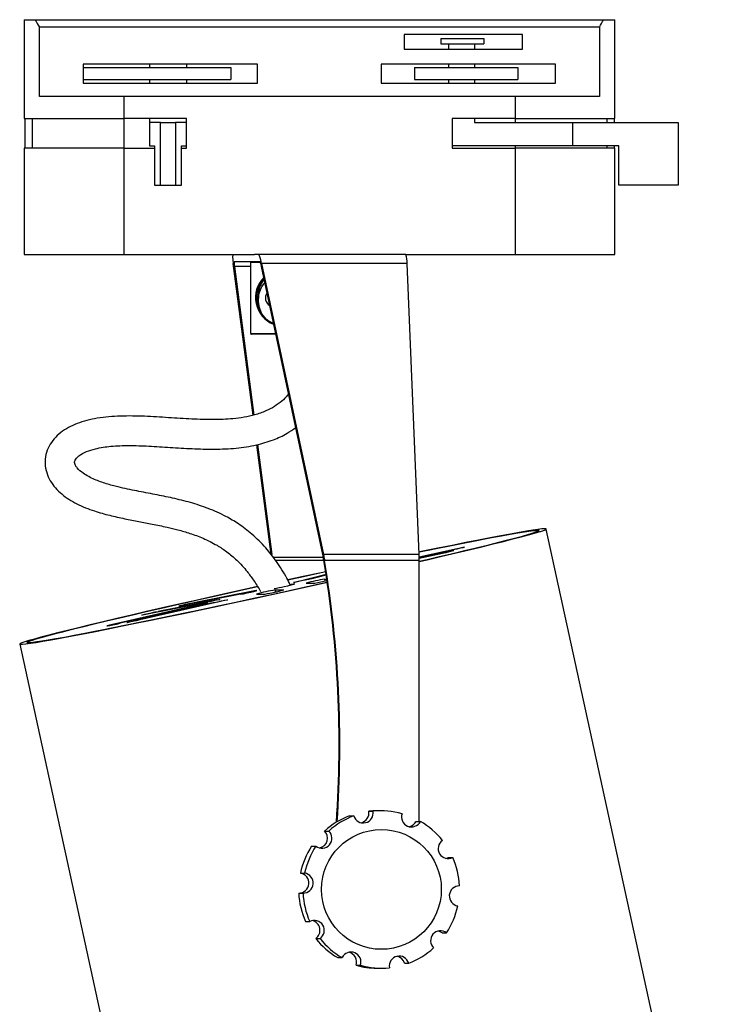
# Model space of a CAD drawing. Header units: millimetres. Extents: x 23 to 263, y -9 to 236.
# Tile 14 of 16: x 111 to 159, y 96 to 163. Entities that reach past the tile are written whole.
import ezdxf

# ---------------------------------------------------------------- set-up
doc = ezdxf.new("R2010")
doc.units = ezdxf.units.MM

msp = doc.modelspace()

# ---------------------------------------------------------------- linework, layer by layer
at = {"color": 7, "linetype": 'Continuous', "lineweight": 25}
for p, q in [((111.3182, 162.6251), (111.3182, 155.9251)), ((111.3182, 162.6251), (112.0721, 162.6251)), ((112.0721, 162.6251), (150.5642, 162.6251)), ((112.3583, 157.4251), (112.3583, 162.1251)), ((150.278, 162.1251), (112.3583, 162.1251)), ((150.278, 162.1251), (150.278, 157.4251)), ((150.5642, 162.6251), (151.3182, 162.6251)), ((151.3182, 155.9251), (151.3182, 162.6251)), ((145.0682, 161.6251), (137.0682, 161.6251)), ((137.0682, 161.6251), (137.0682, 160.6251)), ((139.5526, 161.3487), (139.5526, 160.9807)), ((139.5526, 161.3487), (142.4509, 161.3487)), ((142.4509, 161.3487), (142.4509, 160.9807)), ((145.0682, 160.6251), (145.0682, 161.6251)), ((139.5526, 160.9807), (142.4509, 160.9807)), ((140.0693, 160.9807), (140.0693, 160.6251)), ((141.8272, 160.9807), (141.8272, 160.6251)), ((137.0682, 160.6251), (145.0682, 160.6251)), ((127.1332, 159.6251), (115.3182, 159.6251)), ((115.3182, 159.6251), (115.3182, 158.3251)), ((115.3182, 159.3935), (125.3182, 159.3935)), ((119.8182, 159.6251), (119.8182, 159.3935)), ((122.3182, 159.6251), (122.3182, 159.3935)), ((125.3182, 159.3935), (125.3182, 158.5655)), ((127.1332, 158.3251), (127.1332, 159.6251)), ((135.5032, 159.6251), (135.5032, 158.3251)), ((147.3182, 159.6251), (135.5032, 159.6251)), ((137.7584, 159.3935), (144.7584, 159.3935)), ((137.7584, 159.3935), (137.7584, 158.5655)), ((140.0693, 159.6251), (140.0693, 159.3935)), ((141.8272, 159.6251), (141.8272, 159.3935)), ((144.7584, 159.3935), (144.7584, 158.5655)), ((147.3182, 158.3251), (147.3182, 159.6251)), ((115.3182, 158.5655), (125.3182, 158.5655)), ((115.3182, 158.3251), (127.1332, 158.3251)), ((119.8182, 158.5655), (119.8182, 158.3251)), ((122.3182, 158.5655), (122.3182, 158.3251)), ((135.5032, 158.3251), (147.3182, 158.3251)), ((137.7584, 158.5655), (144.7584, 158.5655)), ((140.0693, 158.5655), (140.0693, 158.3251)), ((141.8272, 158.5655), (141.8272, 158.3251)), ((118.0682, 157.4251), (112.3583, 157.4251)), ((118.0682, 157.4251), (118.0682, 155.9251)), ((144.5682, 157.4251), (118.0682, 157.4251)), ((144.5682, 157.4251), (144.5682, 155.9251)), ((150.278, 157.4251), (144.5682, 157.4251)), ((111.3182, 155.9251), (118.0682, 155.9251)), ((111.36, 155.9251), (111.36, 153.9251)), ((111.8633, 155.9251), (111.8633, 153.9251)), ((122.3182, 155.9251), (118.0682, 155.9251)), ((119.8182, 155.9251), (119.8182, 155.6672)), ((119.8182, 155.6672), (119.8182, 154.08)), ((120.5682, 155.6672), (119.8182, 155.6672)), ((120.5682, 151.4172), (120.5682, 155.6672)), ((120.5682, 155.6672), (121.5682, 155.6672)), ((121.5682, 155.6672), (121.5682, 151.4172)), ((122.3182, 155.6672), (121.5682, 155.6672)), ((122.3182, 155.6672), (122.3182, 155.9251)), ((122.3182, 154.08), (122.3182, 155.6672)), ((144.5682, 155.9251), (140.3182, 155.9251)), ((140.3182, 155.9251), (140.3182, 153.9251)), ((141.8272, 155.9251), (141.8272, 155.6672)), ((141.8272, 155.6672), (148.47, 155.6672)), ((144.5682, 155.9251), (151.3182, 155.9251)), ((148.47, 154.08), (148.47, 155.6672)), ((148.47, 155.6672), (155.6058, 155.6672)), ((150.773, 155.9251), (150.773, 155.6672)), ((151.2764, 155.9251), (151.2764, 155.6672)), ((155.6058, 155.6672), (155.6058, 151.4172)), ((119.8182, 154.08), (120.1478, 154.08)), ((120.1478, 154.08), (120.1478, 151.4172)), ((121.9886, 154.08), (122.3182, 154.08)), ((121.9886, 151.4172), (121.9886, 154.08)), ((122.3182, 153.9251), (122.3182, 154.08)), ((148.47, 154.08), (140.3182, 154.08)), ((151.6058, 154.08), (148.47, 154.08)), ((150.773, 154.08), (150.773, 153.9251)), ((151.2764, 154.08), (151.2764, 153.9251)), ((151.6058, 151.4172), (151.6058, 154.08)), ((111.3182, 153.9251), (111.3182, 146.7251)), ((118.0682, 153.9251), (111.3182, 153.9251)), ((118.0682, 153.9251), (118.0682, 146.7251)), ((118.0682, 153.9251), (120.1478, 153.9251)), ((121.9886, 153.9251), (122.3182, 153.9251)), ((140.3182, 153.9251), (144.5682, 153.9251)), ((144.5682, 153.9251), (144.5682, 146.7251)), ((151.3182, 153.9251), (144.5682, 153.9251)), ((151.3182, 146.7251), (151.3182, 153.9251)), ((120.1478, 151.4172), (120.5682, 151.4172)), ((120.5682, 151.4172), (121.5682, 151.4172)), ((121.5682, 151.4172), (121.9886, 151.4172)), ((155.6058, 151.4172), (151.6058, 151.4172)), ((111.3182, 146.7251), (118.0682, 146.7251)), ((118.0682, 146.7251), (126.9298, 146.7251)), ((127.2135, 146.7251), (126.9298, 146.7251)), ((137.1698, 146.7251), (127.2135, 146.7251)), ((137.1698, 146.7251), (144.5682, 146.7251)), ((144.5682, 146.7251), (151.3182, 146.7251)), ((126.8263, 135.8441), (125.4837, 146.1271)), ((127.2993, 146.2251), (125.5524, 146.2251)), ((126.6649, 141.3751), (126.6649, 146.1751)), ((127.4017, 146.1271), (131.5924, 126.4172)), ((137.2553, 146.1271), (127.4017, 146.1271)), ((138.0639, 126.4172), (137.2553, 146.1271)), ((125.5609, 145.9261), (126.8759, 135.8552)), ((131.5414, 126.4172), (127.3934, 145.9261)), ((127.5617, 144.7325), (127.6293, 144.8165)), ((128.0295, 142.1113), (128.2122, 142.075)), ((128.3717, 141.3251), (126.7268, 141.3251)), ((128.0571, 126.4172), (127.0871, 133.8464)), ((127.1362, 133.8612), (128.1081, 126.4172)), ((146.089, 127.971), (146.0804, 128.0105)), ((159.4842, 69.5359), (146.6813, 128.1417)), ((138.0688, 126.2664), (140.6566, 126.8194)), ((138.0695, 126.2392), (140.3815, 126.7333)), ((128.1081, 126.4172), (128.0571, 126.4172)), ((131.5924, 126.4172), (131.5414, 126.4172)), ((138.0639, 126.4172), (131.5924, 126.4172)), ((138.0718, 126.0153), (131.6681, 126.0153)), ((138.0703, 126.1943), (139.9264, 126.5909)), ((138.0707, 126.1671), (139.6513, 126.5048)), ((138.0718, 108.3459), (138.0718, 126.0153)), ((129.6553, 124.5467), (131.7702, 125.0838)), ((130.7495, 124.7721), (131.7779, 125.0333)), ((131.6894, 124.7558), (131.8198, 124.7558)), ((128.3344, 124.0164), (128.9137, 124.0164)), ((130.4252, 124.4771), (131.0046, 124.4771)), ((124.4083, 123.3486), (120.3956, 122.5676)), ((125.9817, 123.7214), (121.969, 122.9404)), ((126.9331, 123.9468), (122.9204, 123.1658)), ((127.0701, 123.7378), (127.6495, 123.7378)), ((122.8645, 122.9378), (117.3092, 121.6741)), ((123.3707, 123.0239), (117.8154, 121.7602)), ((124.2079, 123.1663), (118.6526, 121.9026)), ((124.7141, 123.2524), (119.1588, 121.9887)), ((123.4569, 123.1232), (119.4442, 122.3422)), ((111.0223, 120.3518), (123.8251, 61.7459)), ((111.6232, 120.4831), (111.6318, 120.4436)), ((133.3543, 108.7207), (133.644, 108.7207)), ((134.6625, 109.0306), (134.9522, 109.0306)), ((135.5055, 109.0597), (135.2158, 109.0597)), ((137.8674, 108.3459), (138.1571, 108.3459)), ((131.6689, 107.6925), (131.9586, 107.6925)), ((130.7919, 106.6695), (131.0816, 106.6695)), ((139.892, 105.8385), (140.0595, 105.8998)), ((140.0595, 105.8998), (140.3492, 105.8998)), ((130.0301, 104.8427), (130.3198, 104.8427)), ((129.9194, 103.4973), (130.209, 103.4973)), ((130.3721, 101.5696), (130.6618, 101.5696)), ((139.6396, 100.8), (139.9293, 100.8)), ((131.0698, 100.4158), (131.3595, 100.4158)), ((132.5642, 99.1236), (132.8539, 99.1236)), ((137.0773, 98.7487), (137.367, 98.7487)), ((133.8039, 98.602), (134.0936, 98.602)), ((135.2158, 98.4097), (135.5055, 98.4097))]:
    msp.add_line(p, q, dxfattribs=at)
at = {"color": 1, "linetype": 'Continuous', "lineweight": 25}
for p, q in [((118.0682, 155.9251), (118.0682, 153.9251)), ((144.5682, 155.9251), (144.5682, 155.6672)), ((144.5682, 154.08), (144.5682, 153.9251)), ((127.3283, 146.1751), (126.6649, 146.1751)), ((126.6649, 145.9261), (125.5609, 145.9261)), ((126.6649, 141.3751), (128.361, 141.3751)), ((140.662, 126.7946), (140.6566, 126.8194)), ((131.5838, 126.2163), (128.1956, 126.2163)), ((131.6214, 126.0153), (128.3533, 126.0153)), ((139.9319, 126.5661), (139.9264, 126.5909)), ((131.7188, 124.6212), (131.6894, 124.7558)), ((128.3638, 123.8818), (128.3344, 124.0164)), ((128.9142, 124.014), (128.9137, 124.0164)), ((129.6581, 124.5337), (129.6553, 124.5467)), ((124.412, 123.3318), (124.4083, 123.3486)), ((126.9368, 123.93), (126.9331, 123.9468)), ((122.8705, 122.9101), (122.8645, 122.9378)), ((122.9288, 123.1272), (122.9204, 123.1658)), ((124.2139, 123.1386), (124.2079, 123.1663)), ((120.404, 122.529), (120.3956, 122.5676)), ((117.3143, 121.6507), (117.3092, 121.6741)), ((118.6577, 121.8792), (118.6526, 121.9026))]:
    msp.add_line(p, q, dxfattribs=at)
at = {"color": 7, "linetype": 'Continuous', "lineweight": 25, "flags": 128}
for points in [[(138.0718, 125.9399), (138.6098, 126.0644), (139.616, 126.299), (140.571, 126.5239), (141.4701, 126.7378), (142.3091, 126.9399), (143.084, 127.1292), (143.791, 127.3047), (144.4269, 127.4657), (144.9885, 127.6113), (145.4732, 127.7409), (145.8787, 127.8538), (146.2031, 127.9496), (146.4448, 128.0277), (146.6026, 128.0878), (146.6759, 128.1296), (146.6642, 128.1528), (146.5676, 128.1575), (146.3867, 128.1435), (146.1221, 128.111), (145.7753, 128.06), (145.3478, 127.9909), (144.8416, 127.9039), (144.2593, 127.7995), (143.6036, 127.6782), (142.8776, 127.5405), (142.0847, 127.3871), (141.2288, 127.2188), (140.3138, 127.0362), (139.3443, 126.8404), (138.3248, 126.6323), (138.0574, 126.5773)], [(138.0718, 125.9519), (138.4202, 126.0327), (139.4058, 126.2627), (140.3399, 126.4828), (141.218, 126.692), (142.0359, 126.8893), (142.7896, 127.0738), (143.4754, 127.2445), (144.0899, 127.4005), (144.6302, 127.5413), (145.0936, 127.6659), (145.4779, 127.7739), (145.7812, 127.8647), (146.002, 127.9379), (146.1393, 127.9931), (146.1923, 128.0301), (146.1609, 128.0486), (146.0451, 128.0486), (145.8455, 128.0301), (145.5632, 127.9931), (145.1995, 127.9379), (144.7561, 127.8647), (144.2352, 127.7739), (143.6394, 127.6659), (142.9715, 127.5413), (142.2348, 127.4005), (141.433, 127.2445), (140.5698, 127.0738), (139.6496, 126.8893), (138.6767, 126.692), (138.0579, 126.5654)], [(138.0718, 125.9547), (138.4369, 126.0394), (139.4229, 126.2697), (140.3562, 126.4898), (141.2322, 126.6988), (142.0465, 126.8956), (142.7951, 127.0791), (143.4742, 127.2486), (144.0805, 127.4031), (144.6109, 127.5419), (145.0628, 127.6643), (145.4339, 127.7696), (145.7224, 127.8574), (145.9269, 127.9272), (146.0463, 127.9787), (146.08, 128.0115), (146.028, 128.0257), (145.8903, 128.0209), (145.6677, 127.9974), (145.3614, 127.9552), (144.9728, 127.8946), (144.504, 127.8157), (143.9571, 127.7191), (143.335, 127.6052), (142.6407, 127.4745), (141.8777, 127.3278), (141.0499, 127.1657), (140.1612, 126.9891), (139.2162, 126.7988), (138.2196, 126.5958), (138.058, 126.5626)], [(139.6513, 126.5048), (139.899, 126.5588), (140.13, 126.6111), (140.309, 126.6538), (140.4088, 126.6804), (140.4143, 126.6868), (140.3245, 126.672), (140.1532, 126.6384), (139.9264, 126.5909)], [(140.6566, 126.8194), (140.8834, 126.8668), (141.0547, 126.9005), (141.1444, 126.9153), (141.139, 126.9089), (141.0392, 126.8823), (140.8601, 126.8396), (140.6292, 126.7873), (140.3815, 126.7333)], [(131.7449, 125.2477), (131.4433, 125.1828), (130.2201, 124.9186), (129.1734, 124.691)], [(131.7464, 125.2376), (130.8182, 125.0377), (129.6116, 124.7762), (129.1797, 124.6822)], [(131.7468, 125.2353), (131.4485, 125.1712), (130.2406, 124.9104), (129.1807, 124.68)], [(130.7495, 124.7721), (130.5844, 124.7322), (130.3612, 124.6812), (130.1139, 124.6269), (129.8799, 124.5775), (129.6951, 124.5406), (129.5875, 124.5218), (129.5735, 124.524), (129.6553, 124.5467)], [(127.1235, 124.2417), (126.5348, 124.1118), (125.3206, 123.8424), (124.1233, 123.575), (122.9486, 123.3107), (121.8019, 123.0509), (120.6889, 122.7969), (119.6147, 122.5497), (118.5846, 122.3106), (117.6034, 122.0808), (116.6758, 121.8612), (115.8062, 121.6531), (114.9988, 121.4573), (114.2574, 121.2748), (113.5856, 121.1064), (112.9865, 120.953), (112.463, 120.8153), (112.0176, 120.694), (111.6524, 120.5896), (111.3692, 120.5026), (111.1693, 120.4335), (111.0537, 120.3825), (111.0229, 120.35), (111.0771, 120.336), (111.2159, 120.3407), (111.4388, 120.364), (111.7447, 120.4057), (112.1321, 120.4658), (112.5992, 120.5439), (113.1437, 120.6397), (113.7631, 120.7526), (114.4544, 120.8822), (115.2143, 121.0278), (116.0392, 121.1888), (116.9252, 121.3643), (117.868, 121.5536), (118.8631, 121.7557), (119.9058, 121.9696), (120.9912, 122.1945), (122.114, 122.4291), (123.2689, 122.6723), (124.4505, 122.9231), (125.653, 123.1802), (126.8707, 123.4424), (128.0979, 123.7084), (129.3287, 123.9769), (130.5572, 124.2468)], [(127.1268, 124.2322), (125.993, 123.9814), (124.8069, 123.7173), (123.6404, 123.4558), (122.4994, 123.1982), (121.3893, 122.9457), (120.3155, 122.6995), (119.2834, 122.4608), (118.2978, 122.2309), (117.3637, 122.0107), (116.4855, 121.8015), (115.6676, 121.6042), (114.914, 121.4197), (114.2282, 121.249), (113.6137, 121.093), (113.0734, 120.9523), (112.61, 120.8276), (112.2257, 120.7196), (111.9224, 120.6288), (111.7016, 120.5556), (111.5643, 120.5004), (111.5113, 120.4634), (111.5427, 120.4449), (111.6585, 120.4449), (111.858, 120.4634), (112.1404, 120.5004), (112.5041, 120.5556), (112.9475, 120.6288), (113.4684, 120.7196), (114.0642, 120.8276), (114.7321, 120.9523), (115.4687, 121.093), (116.2706, 121.249), (117.1338, 121.4197), (118.054, 121.6042), (119.0268, 121.8015), (120.0476, 122.0107), (121.1112, 122.2309), (122.2125, 122.4608), (123.3461, 122.6995), (124.5066, 122.9457), (125.6883, 123.1982), (126.8854, 123.4558), (128.092, 123.7173), (129.3024, 123.9814), (130.5105, 124.2468)], [(127.1278, 124.23), (126.5996, 124.1134), (125.4004, 123.8473), (124.2183, 123.5832), (123.0593, 123.3224), (121.9292, 123.0662), (120.8336, 122.8158), (119.7779, 122.5726), (118.7674, 122.3378), (117.8071, 122.1125), (116.9019, 121.8977), (116.0562, 121.6947), (115.2743, 121.5044), (114.56, 121.3278), (113.9169, 121.1657), (113.3482, 121.019), (112.8568, 120.8883), (112.445, 120.7744), (112.115, 120.6778), (111.8683, 120.5989), (111.7063, 120.5383), (111.6297, 120.4961), (111.6389, 120.4726), (111.7338, 120.4679), (111.914, 120.482), (112.1786, 120.5149), (112.5263, 120.5663), (112.9553, 120.6361), (113.4635, 120.7239), (114.0483, 120.8293), (114.7069, 120.9516), (115.436, 121.0904), (116.2319, 121.2449), (117.0907, 121.4144), (118.0081, 121.5979), (118.9795, 121.7947), (120.0001, 122.0037), (121.0648, 122.2239), (122.1682, 122.4541), (123.305, 122.6933), (124.4694, 122.9402), (125.6557, 123.1936), (126.8578, 123.4523), (128.0699, 123.7149), (129.2859, 123.9802), (130.4997, 124.2468)], [(128.9301, 124.2468), (129.1905, 124.3051), (129.4142, 124.3571), (129.577, 124.3971), (129.6612, 124.4209), (129.6576, 124.4258), (129.5668, 124.4113), (129.3984, 124.3789), (129.3014, 124.3593)], [(130.4997, 124.2468), (131.7054, 124.5134), (131.8508, 124.5456)], [(130.5105, 124.2468), (131.7106, 124.5121), (131.8511, 124.5433)], [(130.5572, 124.2468), (131.7776, 124.5166), (131.8526, 124.5332)], [(124.4083, 123.3486), (124.5331, 123.3714), (124.5664, 123.3735), (124.5033, 123.3547), (124.3533, 123.3178), (124.1392, 123.2684), (123.8937, 123.2141), (123.6541, 123.1631), (123.4569, 123.1232)], [(124.2079, 123.1663), (124.45, 123.2203), (124.6939, 123.2726), (124.9022, 123.3153), (125.0434, 123.3419), (125.0959, 123.3482), (125.0518, 123.3335), (124.9177, 123.2998), (124.7141, 123.2524)], [(125.9817, 123.7214), (126.1789, 123.7613), (126.4185, 123.8123), (126.6641, 123.8666), (126.8781, 123.916), (127.0281, 123.9529), (127.0913, 123.9717), (127.0579, 123.9696), (126.9331, 123.9468)], [(122.9204, 123.1658), (122.7232, 123.1259), (122.4836, 123.0749), (122.2381, 123.0205), (122.024, 122.9712), (121.874, 122.9343), (121.8108, 122.9155), (121.8442, 122.9176), (121.969, 122.9404)], [(123.3707, 123.0239), (123.5743, 123.0714), (123.7084, 123.105), (123.7525, 123.1198), (123.7, 123.1134), (123.5588, 123.0868), (123.3505, 123.0441), (123.1066, 122.9918), (122.8645, 122.9378)], [(119.4442, 122.3422), (119.3194, 122.3194), (119.286, 122.3173), (119.3492, 122.3361), (119.4992, 122.373), (119.7132, 122.4224), (119.9588, 122.4767), (120.1984, 122.5277), (120.3956, 122.5676)], [(117.3092, 121.6741), (117.1056, 121.6267), (116.9715, 121.593), (116.9274, 121.5783), (116.9799, 121.5846), (117.1211, 121.6112), (117.3295, 121.6539), (117.5733, 121.7062), (117.8154, 121.7602)], [(119.1588, 121.9887), (118.9167, 121.9347), (118.6729, 121.8824), (118.4645, 121.8397), (118.3233, 121.8131), (118.2708, 121.8067), (118.3149, 121.8215), (118.449, 121.8552), (118.6526, 121.9026)], [(139.6396, 100.8), (139.4135, 100.9122), (139.3784, 100.9209)]]:
    msp.add_lwpolyline(points, dxfattribs=at)
at = {"color": 7, "linetype": 'Continuous', "lineweight": 25}
msp.add_circle((135.5187, 103.7416), 4.0565, dxfattribs=at)
for centre, radius, start, end in [((118.0682, 165.7251), 6.75, 207.339319, 212.230953), ((144.5682, 165.7251), 6.75, 327.769047, 332.660681), ((135.8751, 146.2347), 1.3844, 355.54062, 20.745068), ((128.925, 143.8033), 1.936, 135.080958, 248.499651), ((128.9107, 143.7918), 1.8662, 135.882206, 248.124657), ((128.2225, 143.7773), 0.5627, 142.329539, 241.677324), ((56.4099, 113.5239), 76.2417, 356.064448, 9.429812), ((56.4556, 113.5238), 76.2428, 356.08657, 9.429721), ((128.1623, 126.022), 9.9095, 359.960979, 2.285853), ((133.8083, 112.1336), 12.7988, 99.529351, 105.327178), ((130.4532, 111.3942), 12.7988, 99.529351, 105.327178), ((125.5306, 136.3599), 12.7988, 279.529351, 285.327178), ((122.1208, 154.9262), 31.426, 281.257503, 282.513989), ((128.7512, 137.6026), 13.3175, 279.741804, 283.393024), ((135.2221, 103.7634), 5.2975, 110.645704, 132.123674), ((135.5118, 103.7634), 5.2975, 110.645704, 132.123674), ((134.2887, 108.9152), 0.6734, 196.786735, 9.871963), ((133.9962, 108.9167), 0.676, 282.579468, 9.706131), ((135.2158, 103.781), 5.2787, 90.000035, 96.016898), ((135.5055, 103.7803), 5.2794, 74.488793, 96.016025), ((137.5531, 108.6445), 0.6737, 160.680493, 333.686334), ((137.263, 108.6434), 0.6736, 282.505441, 333.791454), ((135.4928, 103.7546), 5.3083, 38.424419, 59.873199), ((131.4873, 107.2091), 0.6751, 233.06908, 45.725499), ((131.1947, 107.2092), 0.6771, 282.635589, 45.550024), ((135.252, 103.7373), 5.3376, 146.677614, 168.047367), ((135.5417, 103.7373), 5.3376, 146.677614, 168.047367), ((140.038, 106.4995), 0.6756, 124.8977, 297.425732), ((135.4629, 103.7352), 5.3443, 2.541109, 23.892993), ((129.9295, 104.1737), 0.6765, 269.137593, 81.449769), ((130.2192, 104.1737), 0.6765, 269.137593, 81.449769), ((135.2584, 103.7342), 5.3443, 182.541109, 203.892993), ((135.5481, 103.7342), 5.3443, 182.541109, 203.892993), ((140.7917, 103.2957), 0.6765, 89.137593, 261.449769), ((135.4692, 103.7322), 5.3376, 326.677614, 348.047367), ((130.973, 100.9699), 0.6756, 304.8977, 117.425732), ((130.6815, 100.9703), 0.677, 305.005396, 77.391945), ((139.5237, 100.2603), 0.6751, 53.06908, 225.725499), ((135.2285, 103.7148), 5.3083, 218.424419, 239.873199), ((135.5182, 103.7148), 5.3083, 218.424419, 239.873199), ((133.4578, 98.8249), 0.6737, 340.680493, 153.686334), ((133.1649, 98.8236), 0.6763, 340.869898, 77.409396), ((135.4991, 103.7061), 5.2975, 290.645704, 312.123674), ((136.7222, 98.5543), 0.6734, 16.786735, 189.871963), ((136.4315, 98.5541), 0.6745, 16.775063, 77.467672), ((135.2159, 103.6897), 5.28, 254.489438, 269.999033), ((135.5055, 103.6892), 5.2794, 254.488793, 276.016025)]:
    msp.add_arc(centre, radius, start, end, dxfattribs=at)
for centre, major_axis, ratio, start_param, end_param in [((125.6382, 145.7251), (-0.173, 0.9999), 0.0907536, 6.2674807, 7.4245878), ((127.3851, 145.7251), (-0.173, 0.9999), 0.0907536, 5.1103736, 6.2674807), ((125.6382, 145.7251), (-0.0865, 0.4999), 0.0907536, 6.2674807, 7.4245878), ((126.7268, 146.1751), (0.0619, 0), 0.8074263, 1.5707963, 3.1415927), ((127.3851, 145.7251), (-0.0865, 0.4999), 0.0907536, 5.1103736, 6.2674807), ((126.7268, 141.3751), (0.0619, 0), 0.8074263, 3.1415927, 4.712389), ((57.5871, 113.5239), (-52.2876, 56.9724), 0.9594965, 4.1583824, 4.1610685)]:
    msp.add_ellipse(centre, major_axis=major_axis, ratio=ratio, start_param=start_param, end_param=end_param, dxfattribs=at)
for points, knots in [([(127.5846, 145.0269), (127.583, 145.0253), (127.5174, 144.96), (127.4143, 144.7991), (127.2814, 144.5468), (127.1886, 144.2707), (127.1326, 143.979), (127.1175, 143.6838), (127.1419, 143.3887), (127.2046, 143.1072), (127.305, 142.8422), (127.4385, 142.6061), (127.6036, 142.401), (127.7648, 142.2607), (127.9094, 142.167), (127.9893, 142.1299), (128.0295, 142.1113)], [0, 0, 0, 0, 0.00205506, 0.08547856, 0.16653806, 0.2499476, 0.33101883, 0.41444187, 0.49550225, 0.57891323, 0.65997779, 0.743393, 0.82445822, 0.9078747, 0.95373184, 1, 1, 1, 1]), ([(128.0283, 142.1118), (127.8905, 142.2047), (127.6149, 142.3906), (127.3278, 142.8616), (127.1861, 143.406), (127.1994, 143.9623), (127.3411, 144.4211), (127.4988, 144.6437), (127.5617, 144.7325)], [0, 0, 0, 0, 0.1842489, 0.3686359, 0.5459765, 0.7187431, 0.887797, 1, 1, 1, 1]), ([(129.2315, 137.2813), (129.2102, 137.2524), (129.0786, 137.0742), (128.7624, 136.7804), (128.2724, 136.4174), (127.6539, 136.1001), (126.9632, 135.8604), (126.2101, 135.696), (125.2815, 135.5767), (124.098, 135.53), (122.6452, 135.5784), (121.086, 135.6811), (119.4731, 135.7831), (117.8621, 135.8102), (116.5523, 135.7062), (115.5773, 135.5054), (114.9199, 135.2983), (114.3223, 135.0286), (113.7924, 134.6862), (113.3428, 134.2645), (112.9937, 133.7601), (112.7769, 133.1823), (112.7172, 132.5625), (112.8276, 131.9538), (113.0755, 131.3995), (113.4288, 130.9153), (114.0086, 130.3571), (114.8949, 129.8043), (116.0096, 129.3672), (117.104, 129.0601), (118.1148, 128.8412), (119.0768, 128.6544), (120.0325, 128.4707), (120.9119, 128.2913), (121.7655, 128.087), (122.5837, 127.8486), (123.4793, 127.5184), (124.3172, 127.0983), (125.0812, 126.5926), (125.7756, 126.0078), (126.3699, 125.354), (126.872, 124.6626), (127.1685, 124.209), (127.3062, 123.9416), (127.32, 123.9148)], [0, 0, 0, 0, 0.0029392, 0.0181601, 0.0351572, 0.0530082, 0.0751421, 0.0951938, 0.1163953, 0.1521726, 0.1925515, 0.2359533, 0.2806884, 0.3253841, 0.3682345, 0.3881438, 0.4068627, 0.424579, 0.4416116, 0.4582122, 0.474634, 0.4912789, 0.5081328, 0.5249939, 0.5415442, 0.5578498, 0.5742837, 0.6079987, 0.6437748, 0.6735302, 0.7023556, 0.7295547, 0.7546847, 0.7828418, 0.8035922, 0.826892, 0.8527862, 0.8816967, 0.9032917, 0.9275003, 0.9556865, 0.9752959, 0.9975151, 1, 1, 1, 1]), ([(129.3369, 124.3665), (129.2648, 124.5132), (128.9956, 125.0604), (128.4603, 125.9062), (127.6749, 126.9182), (126.8108, 127.776), (125.8877, 128.4759), (124.8998, 129.0607), (123.8107, 129.5465), (122.5958, 129.9422), (121.3852, 130.2387), (120.1664, 130.4827), (118.933, 130.718), (117.8331, 130.943), (116.8786, 131.1953), (116.0754, 131.4898), (115.3946, 131.8328), (114.9754, 132.1871), (114.8086, 132.428), (114.7483, 132.5704), (114.7371, 132.6905), (114.7737, 132.8131), (114.8755, 132.9582), (115.1231, 133.1833), (115.5594, 133.4051), (116.1147, 133.5768), (116.6681, 133.6833), (117.4213, 133.7714), (118.4541, 133.8081), (119.7913, 133.7607), (121.2225, 133.667), (122.7041, 133.5725), (124.1977, 133.5296), (125.6547, 133.5913), (126.9998, 133.7926), (128.1559, 134.1389), (129.0508, 134.5435), (129.5224, 134.8759), (129.7141, 135.0111)], [0, 0, 0, 0, 0.0147064, 0.0548768, 0.0896151, 0.1294539, 0.1635113, 0.1930522, 0.232076, 0.2701395, 0.3077358, 0.3443578, 0.3825015, 0.4216855, 0.446706, 0.4728038, 0.5002698, 0.517081, 0.5234427, 0.5281737, 0.5315792, 0.5351114, 0.5402986, 0.5472826, 0.5649332, 0.5835616, 0.5994943, 0.6155454, 0.651791, 0.6924141, 0.7360469, 0.7810128, 0.8261661, 0.8705908, 0.9122191, 0.9482395, 0.9789559, 1, 1, 1, 1]), ([(131.6214, 126.0153), (131.6114, 126.0724), (131.5993, 126.1416), (131.5861, 126.2051), (131.5838, 126.2163)], [0, 0, 0, 0, 0.8252116, 1, 1, 1, 1]), ([(131.5924, 126.4172), (131.6144, 126.3085), (131.641, 126.1768), (131.6641, 126.0393), (131.6681, 126.0153)], [0, 0, 0, 0, 0.8255007, 1, 1, 1, 1])]:
    msp.add_open_spline(points, degree=3, knots=knots, dxfattribs=at)

doc.saveas('drawing.dxf')
